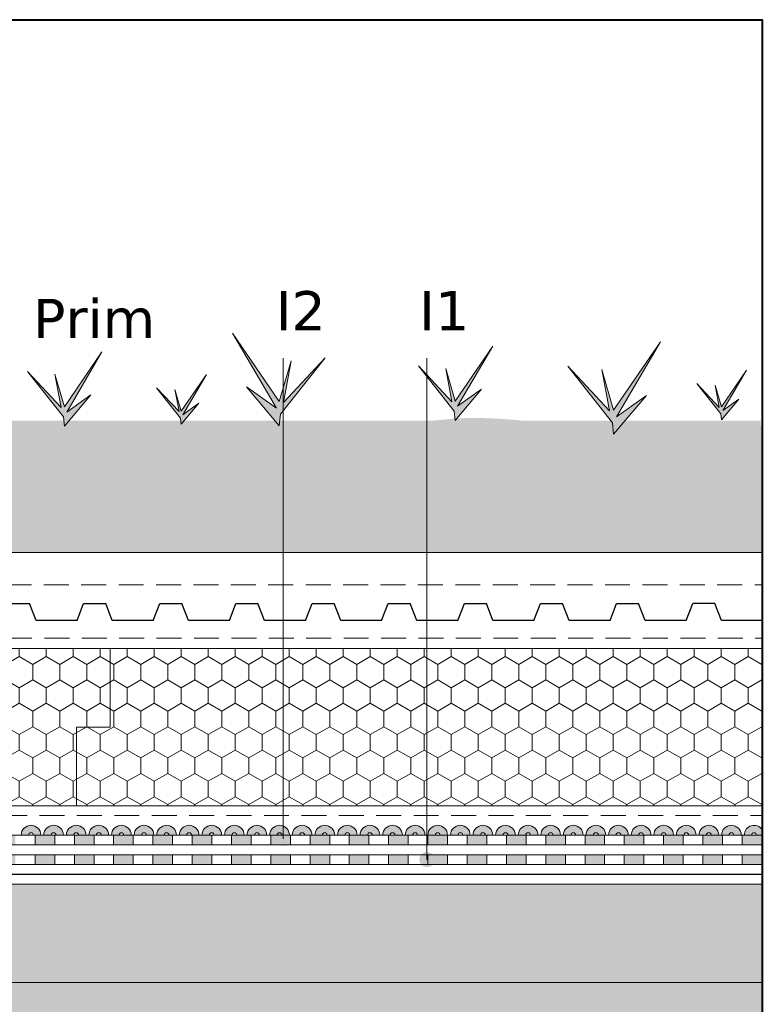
# Model space of a CAD drawing. Header units: metres. Extents: x 321 to 537, y 134 to 342.
# Tile 9 of 9: x 499 to 537, y 292 to 342. Entities that reach past the tile are written whole.
import ezdxf

# ---------------------------------------------------------------- set-up
doc = ezdxf.new("R2010")
doc.units = ezdxf.units.M
doc.header["$LTSCALE"] = 0.2
doc.linetypes.add('TRAZOS2', pattern=[9.525, 6.35, -3.175])
doc.layers.get('0').update_dxf_attribs({"lineweight": 13})
doc.layers.add('Sombreados', color=7, linetype='Continuous', lineweight=13)
doc.layers.add('Textos', color=7, linetype='Continuous')
pattern_1 = [(50, (6e-14, -10.8), (1.8218467, -0.159391), [0.1905, -2.0955]), (355, (6e-14, -10.8), (-0.352428, 1.9105664), [0.1524, -1.6764]), (100.451, (0.1518, -10.8133), (1.469425, 1.751167), [0.1619, -1.7809]), (46.1842, (6e-14, -10.292), (2.7107904, -0.420423), [0.28575, -3.14325]), (96.6356, (0.226, -10.327), (2.374042, 2.474256), [0.24285, -2.67135]), (351.184, (6e-14, -10.292), (2.374046, 2.474251), [0.2286, -2.5146]), (21, (0.254, -10.419), (1.5161488, -1.0226552), [0.1905, -2.0955]), (326, (0.254, -10.419), (0.6180203, 1.8418797), [0.1524, -1.6764]), (71.4514, (0.3803, -10.5042), (2.134165, 0.8192286), [0.1619, -1.7809]), (37.5, (6e-14, -10.8), (0.030886, 0.8455504), [0, -1.65608, 0, -1.7018, 0, -1.68275]), (7.5, (6e-14, -10.8), (0.6681966, 1.0018057), [0, -0.97028, 0, -1.61798, 0, -0.64135]), (327.5, (-0.5664, -10.8), (1.35590595, -0.05728744), [0, -0.635, 0, -1.9812, 0, -2.6289]), (317.5, (-0.8204, -10.8), (1.4812918, 0.254265), [0, -0.8255, 0, -1.31572, 0, -1.8669])]

msp = doc.modelspace()

# ---------------------------------------------------------------- hatches: boundary and pattern name
for points in [[(499.156, 300.693), (499.533, 300.693, -1), (499.778, 300.693), (500.156, 300.693, 1)], [(500.306, 300.693), (500.683, 300.693, -1), (500.929, 300.693), (501.306, 300.693, 1)], [(501.457, 300.693), (501.834, 300.693, -1), (502.079, 300.693), (502.457, 300.693, 1)], [(502.607, 300.693), (502.985, 300.693, -1), (503.23, 300.693), (503.607, 300.693, 1)], [(503.758, 300.693), (504.135, 300.693, -1), (504.38, 300.693), (504.758, 300.693, 1)], [(504.908, 300.693), (505.286, 300.693, -1), (505.531, 300.693), (505.908, 300.693, 1)], [(506.059, 300.693), (506.436, 300.693, -1), (506.681, 300.693), (507.059, 300.693, 1)], [(507.209, 300.693), (507.587, 300.693, -1), (507.832, 300.693), (508.209, 300.693, 1)], [(508.36, 300.693), (508.737, 300.693, -1), (508.982, 300.693), (509.36, 300.693, 1)], [(509.51, 300.693), (509.888, 300.693, -1), (510.133, 300.693), (510.51, 300.693, 1)], [(510.661, 300.693), (511.038, 300.693, -1), (511.283, 300.693), (511.661, 300.693, 1)], [(511.811, 300.693), (512.189, 300.693, -1), (512.434, 300.693), (512.811, 300.693, 1)], [(512.962, 300.693), (513.339, 300.693, -1), (513.584, 300.693), (513.962, 300.693, 1)], [(514.112, 300.693), (514.49, 300.693, -1), (514.735, 300.693), (515.112, 300.693, 1)], [(515.263, 300.693), (515.64, 300.693, -1), (515.885, 300.693), (516.263, 300.693, 1)], [(516.413, 300.693), (516.791, 300.693, -1), (517.036, 300.693), (517.413, 300.693, 1)], [(517.564, 300.693), (517.941, 300.693, -1), (518.186, 300.693), (518.564, 300.693, 1)], [(518.714, 300.693), (519.092, 300.693, -1), (519.337, 300.693), (519.714, 300.693, 1)], [(519.865, 300.693), (520.242, 300.693, -1), (520.487, 300.693), (520.865, 300.693, 1)], [(521.015, 300.693), (521.393, 300.693, -1), (521.638, 300.693), (522.015, 300.693, 1)], [(522.166, 300.693), (522.543, 300.693, -1), (522.789, 300.693), (523.166, 300.693, 1)], [(523.316, 300.693), (523.694, 300.693, -1), (523.939, 300.693), (524.316, 300.693, 1)], [(524.467, 300.693), (524.844, 300.693, -1), (525.09, 300.693), (525.467, 300.693, 1)], [(525.617, 300.693), (525.995, 300.693, -1), (526.24, 300.693), (526.617, 300.693, 1)], [(526.768, 300.693), (527.145, 300.693, -1), (527.391, 300.693), (527.768, 300.693, 1)], [(527.918, 300.693), (528.296, 300.693, -1), (528.541, 300.693), (528.918, 300.693, 1)], [(529.069, 300.693), (529.446, 300.693, -1), (529.692, 300.693), (530.069, 300.693, 1)], [(530.219, 300.693), (530.597, 300.693, -1), (530.842, 300.693), (531.219, 300.693, 1)], [(531.37, 300.693), (531.747, 300.693, -1), (531.993, 300.693), (532.37, 300.693, 1)], [(532.52, 300.693), (532.898, 300.693, -1), (533.143, 300.693), (533.52, 300.693, 1)], [(533.671, 300.693), (534.048, 300.693, -1), (534.294, 300.693), (534.671, 300.693, 1)], [(534.821, 300.693), (535.199, 300.693, -1), (535.444, 300.693), (535.821, 300.693, 1)]]:
    msp.add_hatch(color=1).paths.add_polyline_path(points)
at = {"layer": 'Sombreados'}
for color, points in [(85, [(510.627, 323.528), (512.152, 322.443), (509.917, 326.262), (512.298, 322.777), (512.904, 324.843), (512.507, 322.735), (514.637, 325.01), (512.361, 322.129), (512.298, 321.545)]), (85, [(522.598, 323.405), (521.376, 322.535), (523.167, 325.597), (521.258, 322.803), (520.773, 324.46), (521.091, 322.769), (519.383, 324.593), (521.208, 322.284), (521.258, 321.815)]), (85, [(530.993, 323.091), (529.469, 322.006), (531.703, 325.825), (529.322, 322.339), (528.717, 324.406), (529.114, 322.298), (526.983, 324.573), (529.26, 321.692), (529.322, 321.108)]), (85, [(502.7, 323.114), (501.478, 322.244), (503.27, 325.306), (501.361, 322.511), (500.875, 324.168), (501.193, 322.478), (499.485, 324.302), (501.31, 321.993), (501.361, 321.524)]), (85, [(508.204, 322.687), (507.387, 322.105), (508.585, 324.153), (507.308, 322.284), (506.984, 323.392), (507.196, 322.262), (506.054, 323.482), (507.275, 321.937), (507.308, 321.624)]), (85, [(535.705, 322.905), (534.888, 322.323), (536.086, 324.371), (534.809, 322.502), (534.485, 323.61), (534.697, 322.479), (533.555, 323.699), (534.776, 322.155), (534.809, 321.841)]), (1, [(536.893, 300.963, 0.748939), (535.972, 300.693), (536.349, 300.693, -1), (536.595, 300.693), (536.893, 300.693)])]:
    msp.add_hatch(color=color, dxfattribs=at).paths.add_polyline_path(points)
h = msp.add_hatch(dxfattribs=at)
h.set_pattern_fill('AR-SAND', color=37, scale=0.02, style=0)
h.set_pattern_definition([(37.5, (0, -2.1205), (-0.0320006, 0.9788265), [0, -0.77216, 0, -0.8636, 0, -0.8255]), (7.5, (0, -2.1205), (0.8990466, 1.4336502), [0, -0.41656, 0, -0.69596, 0, -0.2667]), (327.5, (-0.6248, -2.1205), (1.5819847, 0.0028744), [0, -0.254, 0, -0.9144, 0, -1.1938]), (317.5, (-0.6248, -2.1205), (1.527113, 0.4458586), [0, -0.127, 0, -0.59944, 0, -0.6858])])
h.paths.add_polyline_path([(536.893, 315.095), (536.893, 321.541), (536.685, 321.528), (536.368, 321.506), (536.051, 321.483), (535.734, 321.458), (535.417, 321.433), (535.1, 321.407), (534.782, 321.381), (534.465, 321.356), (534.147, 321.331), (533.829, 321.307), (533.511, 321.284), (533.193, 321.263), (532.875, 321.244), (532.557, 321.227), (532.24, 321.213), (531.922, 321.202), (531.604, 321.195), (531.286, 321.191), (530.968, 321.192), (530.65, 321.197), (530.333, 321.207), (530.015, 321.222), (529.698, 321.241), (529.381, 321.264), (529.064, 321.291), (528.747, 321.32), (528.43, 321.353), (528.113, 321.388), (527.796, 321.425), (527.48, 321.463), (527.163, 321.502), (526.847, 321.542), (526.53, 321.582), (526.214, 321.622), (525.898, 321.662), (525.582, 321.7), (525.266, 321.737), (524.95, 321.773), (524.634, 321.805), (524.319, 321.836), (524.003, 321.863), (523.688, 321.887), (523.372, 321.906), (523.057, 321.922), (522.742, 321.933), (522.427, 321.938), (522.112, 321.938), (521.797, 321.932), (521.482, 321.92), (521.167, 321.901), (520.852, 321.876), (520.538, 321.846), (520.223, 321.811), (519.908, 321.771), (519.594, 321.728), (519.279, 321.681), (518.965, 321.632), (518.65, 321.581), (518.336, 321.528), (518.021, 321.475), (517.707, 321.421), (517.393, 321.367), (517.078, 321.313), (516.764, 321.261), (516.449, 321.211), (516.134, 321.163), (515.82, 321.118), (515.505, 321.077), (515.19, 321.04), (514.875, 321.007), (514.56, 320.979), (514.245, 320.957), (513.93, 320.942), (513.615, 320.933), (513.3, 320.931), (512.984, 320.935), (512.669, 320.945), (512.353, 320.961), (512.038, 320.981), (511.722, 321.007), (511.406, 321.036), (511.09, 321.069), (510.774, 321.105), (510.458, 321.143), (510.142, 321.185), (509.826, 321.227), (509.51, 321.272), (509.193, 321.317), (508.877, 321.363), (508.561, 321.409), (508.245, 321.454), (507.928, 321.499), (507.612, 321.542), (507.296, 321.583), (506.979, 321.623), (506.663, 321.659), (506.347, 321.693), (506.03, 321.723), (505.714, 321.749), (505.398, 321.77), (505.082, 321.787), (504.765, 321.798), (504.449, 321.804), (504.133, 321.803), (503.817, 321.795), (503.501, 321.781), (503.185, 321.76), (502.869, 321.732), (502.554, 321.7), (502.238, 321.663), (501.922, 321.622), (501.607, 321.579), (501.291, 321.533), (500.975, 321.485), (500.66, 321.437), (500.345, 321.389), (500.029, 321.341), (499.714, 321.295), (499.399, 321.251), (499.083, 321.21), (498.768, 321.173), (498.453, 321.14), (498.138, 321.113), (497.823, 321.091), (497.508, 321.076), (497.193, 321.069), (496.879, 321.07), (496.564, 321.079), (496.249, 321.096), (495.934, 321.12), (495.62, 321.15), (495.305, 321.186), (494.99, 321.227), (494.675, 321.272), (494.361, 321.321), (494.046, 321.371), (493.731, 321.424), (493.416, 321.478), (493.101, 321.532), (492.786, 321.586), (492.471, 321.639), (492.155, 321.69), (491.84, 321.738), (491.524, 321.783), (491.208, 321.823), (490.893, 321.859), (490.577, 321.89), (490.26, 321.913), (489.944, 321.93), (489.627, 321.939), (489.31, 321.94), (488.993, 321.931), (488.676, 321.912), (488.359, 321.883), (488.041, 321.847), (487.723, 321.804), (487.406, 321.757), (487.088, 321.707), (486.77, 321.656), (486.453, 321.604), (486.136, 321.555), (485.819, 321.509), (485.502, 321.468), (485.186, 321.433), (484.871, 321.407), (484.556, 321.391), (484.241, 321.386), (483.928, 321.395), (483.615, 321.418), (483.302, 321.457), (482.991, 321.514), (482.68, 321.583), (482.37, 321.657), (482.059, 321.729), (481.748, 321.793), (481.437, 321.842), (481.124, 321.869), (480.811, 321.874), (480.496, 321.858), (480.181, 321.825), (491.065, 321.779), (491.065, 315.095)])
h = msp.add_hatch(dxfattribs=at)
h.set_pattern_fill('AR-CONC', color=37, scale=0.005, style=0)
h.set_pattern_definition([(50, (136.4481, -2.9649), (0.9109233, -0.0796954), [0.09525, -1.04775]), (355, (136.4481, -2.9649), (-0.1762141, 0.9552832), [0.0762, -0.8382]), (100.451, (136.524, -2.9715), (0.7347125, 0.8755834), [0.08095, -0.89045]), (46.1842, (136.4481, -2.7109), (1.3553952, -0.2102116), [0.142875, -1.571625]), (96.6356, (136.561, -2.7284), (1.1870212, 1.2371278), [0.121425, -1.335675]), (351.184, (136.4481, -2.7109), (1.187023, 1.2371256), [0.1143, -1.2573]), (21, (136.5751, -2.7744), (0.7580744, -0.5113276), [0.09525, -1.04775]), (326, (136.5751, -2.7744), (0.3090101, 0.9209398), [0.0762, -0.8382]), (71.4514, (136.6383, -2.817), (1.0670825, 0.4096143), [0.08095, -0.89045]), (37.5, (136.4481, -2.96487), (0.01544302, 0.4227752), [0, -0.82804, 0, -0.8509, 0, -0.841375]), (7.5, (136.4481, -2.96487), (0.3340983, 0.50090287), [0, -0.48514, 0, -0.80899, 0, -0.320675]), (327.5, (136.16487, -2.96487), (0.67795298, -0.02864372), [0, -0.3175, 0, -0.9906, 0, -1.31445]), (317.5, (136.0379, -2.9649), (0.7406459, 0.12713246), [0, -0.41275, 0, -0.65786, 0, -0.93345])])
h.paths.add_polyline_path([(536.81, 320.893), (536.812, 320.893), (536.812, 321.803), (491.409, 321.803), (491.409, 320.934), (492.668, 321.025), (493.913, 320.812), (495.158, 320.574), (496.414, 320.563), (498.949, 320.913), (501.488, 321.086), (506.534, 320.383), (509.052, 320.232), (511.573, 320.497), (514.097, 320.856), (516.625, 320.943), (521.686, 320.34), (524.213, 320.101), (526.734, 320.195), (531.767, 320.966), (534.286, 321.088)])
at = {"layer": 'Sombreados', "lineweight": 13}
h = msp.add_hatch(dxfattribs=at)
h.set_pattern_fill('HONEY', color=256, scale=0.25, angle=90, style=0)
h.set_pattern_definition([(90, (6e-14, -9.3), (-0.6874075, 1.190625), [0.79375, -1.5875]), (210, (6e-14, -9.3), (-0.68740775, -1.19062486), [0.79375, -1.5875]), (150, (6e-14, -9.3), (-1.37481525, 1.4e-07), [-1.5875, 0.79375])])
h.paths.add_polyline_path([(501.979, 306.193), (503.68, 306.193), (503.68, 310.193), (479.115, 310.193), (479.115, 304.543), (480.391, 304.193), (494.498, 304.193), (496.489, 302.193), (501.979, 302.193)])
h.paths.add_polyline_path([(536.893, 310.193), (503.68, 310.193), (503.68, 306.193), (501.979, 306.193), (501.979, 302.193), (536.893, 302.193)])
h = msp.add_hatch(color=1, dxfattribs=at)
h.paths.add_polyline_path([(536.865, 300.693), (535.865, 300.693), (535.865, 300.193), (536.865, 300.193)])
h.paths.add_polyline_path([(534.865, 300.693), (533.865, 300.693), (533.865, 300.193), (534.865, 300.193)])
h.paths.add_polyline_path([(532.865, 300.693), (531.865, 300.693), (531.865, 300.193), (532.865, 300.193)])
h.paths.add_polyline_path([(530.865, 300.693), (529.865, 300.693), (529.865, 300.193), (530.865, 300.193)])
h.paths.add_polyline_path([(528.865, 300.693), (527.865, 300.693), (527.865, 300.193), (528.865, 300.193)])
h.paths.add_polyline_path([(526.865, 300.693), (525.865, 300.693), (525.865, 300.193), (526.865, 300.193)])
h.paths.add_polyline_path([(524.865, 300.693), (523.865, 300.693), (523.865, 300.193), (524.865, 300.193)])
h.paths.add_polyline_path([(522.865, 300.693), (521.865, 300.693), (521.865, 300.193), (522.865, 300.193)])
h.paths.add_polyline_path([(520.865, 300.693), (519.865, 300.693), (519.865, 300.193), (520.865, 300.193)])
h.paths.add_polyline_path([(518.865, 300.693), (517.865, 300.693), (517.865, 300.193), (518.865, 300.193)])
h.paths.add_polyline_path([(516.865, 300.693), (515.865, 300.693), (515.865, 300.193), (516.865, 300.193)])
h.paths.add_polyline_path([(514.865, 300.693), (513.865, 300.693), (513.865, 300.193), (514.865, 300.193)])
h.paths.add_polyline_path([(512.865, 300.693), (511.865, 300.693), (511.865, 300.193), (512.865, 300.193)])
h.paths.add_polyline_path([(510.865, 300.693), (509.865, 300.693), (509.865, 300.193), (510.865, 300.193)])
h.paths.add_polyline_path([(508.865, 300.693), (507.865, 300.693), (507.865, 300.193), (508.865, 300.193)])
h.paths.add_polyline_path([(506.865, 300.693), (505.865, 300.693), (505.865, 300.193), (506.865, 300.193)])
h.paths.add_polyline_path([(504.865, 300.693), (503.865, 300.693), (503.865, 300.193), (504.865, 300.193)])
h.paths.add_polyline_path([(502.865, 300.693), (501.865, 300.693), (501.865, 300.193), (502.865, 300.193)])
h.paths.add_polyline_path([(500.865, 300.693), (499.865, 300.693), (499.865, 300.193), (500.865, 300.193)])
h.paths.add_polyline_path([(498.865, 300.693), (497.865, 300.693), (497.865, 300.193), (498.865, 300.193)])
h.paths.add_polyline_path([(496.865, 300.693), (496.073, 300.693), (495.865, 300.193), (496.865, 300.193)])
h.paths.add_polyline_path([(495.078, 301.693), (494.265, 301.693), (494.265, 301.193), (494.87, 301.193), (495.202, 300.86), (495.575, 301.193)])
h.paths.add_polyline_path([(493.265, 301.693), (492.265, 301.693), (492.265, 301.193), (493.265, 301.193)])
h.paths.add_polyline_path([(491.265, 301.693), (490.265, 301.693), (490.265, 301.193), (491.265, 301.193)])
h.paths.add_polyline_path([(489.265, 301.693), (488.265, 301.693), (488.265, 301.193), (489.265, 301.193)])
h.paths.add_polyline_path([(487.265, 301.693), (486.397, 301.693), (486.265, 301.473), (486.265, 301.193), (487.265, 301.193)])
h.paths.add_polyline_path([(485.265, 301.693), (484.265, 301.693), (484.265, 301.193), (485.265, 301.193)])
h.paths.add_polyline_path([(483.265, 301.693), (482.265, 301.693), (482.265, 301.193), (483.265, 301.193)])
h.paths.add_polyline_path([(481.265, 301.693), (480.265, 301.693), (480.265, 301.193), (481.265, 301.193)])
h.paths.add_polyline_path([(486.397, 301.693), (486.265, 301.693), (486.265, 301.473)])
at = {"layer": 'Sombreados'}
h = msp.add_hatch(color=1, dxfattribs=at)
h.paths.add_polyline_path([(481.265, 300.693), (480.265, 300.693), (480.265, 300.193), (481.265, 300.193)])
h.paths.add_polyline_path([(483.265, 300.693), (482.265, 300.693), (482.265, 300.193), (483.265, 300.193)])
h.paths.add_polyline_path([(485.265, 300.693), (484.265, 300.693), (484.265, 300.193), (485.265, 300.193)])
h.paths.add_polyline_path([(487.265, 300.693), (486.265, 300.693), (486.265, 300.193), (487.265, 300.193)])
h.paths.add_polyline_path([(489.265, 300.693), (488.265, 300.693), (488.265, 300.193), (489.265, 300.193)])
h.paths.add_polyline_path([(491.265, 300.693), (490.265, 300.693), (490.265, 300.193), (491.265, 300.193)])
h.paths.add_polyline_path([(493.265, 300.693), (492.265, 300.693), (492.265, 300.193), (493.265, 300.193)])
h.paths.add_polyline_path([(494.662, 300.693), (494.265, 300.693), (494.265, 300.193), (494.454, 300.193), (494.786, 299.86), (495.16, 300.193)])
h.paths.add_polyline_path([(496.865, 299.693), (495.865, 299.693), (495.865, 299.193), (496.865, 299.193)])
h.paths.add_polyline_path([(498.865, 299.693), (497.865, 299.693), (497.865, 299.193), (498.865, 299.193)])
h.paths.add_polyline_path([(500.865, 299.693), (499.865, 299.693), (499.865, 299.193), (500.865, 299.193)])
h.paths.add_polyline_path([(502.865, 299.693), (501.865, 299.693), (501.865, 299.193), (502.865, 299.193)])
h.paths.add_polyline_path([(504.865, 299.693), (503.865, 299.693), (503.865, 299.193), (504.865, 299.193)])
h.paths.add_polyline_path([(506.865, 299.693), (505.865, 299.693), (505.865, 299.193), (506.865, 299.193)])
h.paths.add_polyline_path([(508.865, 299.693), (507.865, 299.693), (507.865, 299.193), (508.865, 299.193)])
h.paths.add_polyline_path([(510.865, 299.693), (509.865, 299.693), (509.865, 299.193), (510.865, 299.193)])
h.paths.add_polyline_path([(512.865, 299.693), (511.865, 299.693), (511.865, 299.193), (512.865, 299.193)])
h.paths.add_polyline_path([(514.865, 299.693), (513.865, 299.693), (513.865, 299.193), (514.865, 299.193)])
h.paths.add_polyline_path([(516.865, 299.693), (515.865, 299.693), (515.865, 299.193), (516.865, 299.193)])
h.paths.add_polyline_path([(518.865, 299.693), (517.865, 299.693), (517.865, 299.193), (518.865, 299.193)])
h.paths.add_polyline_path([(520.865, 299.693), (519.865, 299.693), (519.865, 299.193), (520.865, 299.193)])
h.paths.add_polyline_path([(522.865, 299.693), (521.865, 299.693), (521.865, 299.193), (522.865, 299.193)])
h.paths.add_polyline_path([(524.865, 299.693), (523.865, 299.693), (523.865, 299.193), (524.865, 299.193)])
h.paths.add_polyline_path([(526.865, 299.693), (525.865, 299.693), (525.865, 299.193), (526.865, 299.193)])
h.paths.add_polyline_path([(528.865, 299.693), (527.865, 299.693), (527.865, 299.193), (528.865, 299.193)])
h.paths.add_polyline_path([(530.865, 299.693), (529.865, 299.693), (529.865, 299.193), (530.865, 299.193)])
h.paths.add_polyline_path([(532.865, 299.693), (531.865, 299.693), (531.865, 299.193), (532.865, 299.193)])
h.paths.add_polyline_path([(534.865, 299.693), (533.865, 299.693), (533.865, 299.193), (534.865, 299.193)])
h.paths.add_polyline_path([(536.865, 299.693), (535.865, 299.693), (535.865, 299.193), (536.865, 299.193)])
at = {"layer": 'Sombreados', "lineweight": 13}
h = msp.add_hatch(dxfattribs=at)
h.set_pattern_fill('AR-CONC', color=256, scale=0.01, style=0)
h.set_pattern_definition(pattern_1)
h.paths.add_polyline_path([(536.893, 298.193), (483.84, 298.193), (483.84, 293.193), (536.893, 293.193)])
h = msp.add_hatch(dxfattribs=at)
h.set_pattern_fill('AR-CONC', color=256, scale=0.01, style=0)
h.set_pattern_definition(pattern_1)
h.paths.add_polyline_path([(477.796, 289.862), (477.796, 276.36, -0.414214), (477.016, 275.581), (459.284, 275.581, -0.414214), (458.504, 276.36), (458.504, 289.862, -0.414214), (459.284, 290.642), (477.016, 290.642, -0.414214)], flags=16)
h.paths.add_polyline_path([(485.361, 289.862, -1), (486.92, 289.862, -1)], flags=16)
h.paths.add_polyline_path([(513.754, 289.862, -1), (515.314, 289.862, -1)], flags=16)
h.paths.add_polyline_path([(455.393, 272.968), (484.14, 272.968), (484.14, 282.518), (480.511, 285.255), (480.511, 288.194), (491.77, 288.194), (491.77, 285.255), (488.14, 282.518), (488.14, 280.666), (498.121, 288.193), (510.008, 288.191), (530.998, 288.194), (536.893, 283.748), (536.893, 293.193), (455.393, 293.193)])
at = {"layer": 'Textos', "lineweight": 18}
for points in [[(512.885, 300.531, 1), (512.118, 300.531, 1)], [(520.198, 299.445, 1), (519.431, 299.445, 1)]]:
    msp.add_hatch(color=256, dxfattribs=at).paths.add_polyline_path(points)

# ---------------------------------------------------------------- linework, layer by layer
msp.add_line((479.865, 315.091), (536.893, 315.091))
at = {"linetype": 'TRAZOS2', "lineweight": 20}
for p, q in [((479.355, 313.444), (536.865, 313.444)), ((479.383, 310.725), (536.893, 310.725)), ((496.281, 301.693), (536.865, 301.693))]:
    msp.add_line(p, q, dxfattribs=at)
at = {"lineweight": 25}
for p, q in [((498.46, 312.493), (499.581, 312.493)), ((499.917, 311.628), (499.581, 312.493)), ((502.001, 311.628), (502.337, 312.493)), ((502.337, 312.493), (503.458, 312.493)), ((503.794, 311.628), (503.458, 312.493)), ((505.878, 311.628), (506.214, 312.493)), ((506.214, 312.493), (507.335, 312.493)), ((507.671, 311.628), (507.335, 312.493)), ((509.755, 311.628), (510.091, 312.493)), ((510.091, 312.493), (511.212, 312.493)), ((511.548, 311.628), (511.212, 312.493)), ((513.631, 311.628), (513.968, 312.493)), ((513.968, 312.493), (515.089, 312.493)), ((515.425, 311.628), (515.089, 312.493)), ((517.508, 311.628), (517.845, 312.493)), ((517.845, 312.493), (518.966, 312.493)), ((519.302, 311.628), (518.966, 312.493)), ((521.385, 311.628), (521.722, 312.493)), ((521.722, 312.493), (522.843, 312.493)), ((523.179, 311.628), (522.843, 312.493)), ((525.262, 311.628), (525.598, 312.493)), ((525.598, 312.493), (526.719, 312.493)), ((527.056, 311.628), (526.719, 312.493)), ((529.139, 311.628), (529.475, 312.493)), ((529.475, 312.493), (530.596, 312.493)), ((530.933, 311.628), (530.596, 312.493)), ((533.016, 311.628), (533.352, 312.493)), ((534.473, 312.493), (533.352, 312.493)), ((502.001, 311.628), (499.917, 311.628)), ((505.878, 311.628), (503.794, 311.628)), ((509.755, 311.628), (507.671, 311.628)), ((513.631, 311.628), (511.548, 311.628)), ((517.508, 311.628), (515.425, 311.628)), ((521.385, 311.628), (519.302, 311.628)), ((525.262, 311.628), (523.179, 311.628)), ((529.139, 311.628), (527.056, 311.628)), ((533.016, 311.628), (530.933, 311.628)), ((536.893, 311.628), (534.81, 311.628)), ((536.893, 311.494), (536.893, 309.994)), ((536.893, 298.693), (479.891, 298.693))]:
    msp.add_line(p, q, dxfattribs=at)
at = {"lineweight": 13}
for p, q in [((479.115, 310.193), (536.893, 310.193)), ((496.489, 302.193), (536.893, 302.193)), ((479.391, 298.193), (536.893, 298.193)), ((455.393, 293.193), (536.893, 293.193))]:
    msp.add_line(p, q, dxfattribs=at)
at = {"lineweight": 20}
for p, q in [((503.68, 310.193), (503.68, 306.193)), ((503.68, 306.193), (501.979, 306.193)), ((501.979, 306.193), (501.979, 302.193))]:
    msp.add_line(p, q, dxfattribs=at)
at = {"color": 1, "lineweight": 13}
for p, q in [((496.073, 300.693), (536.893, 300.693)), ((495.865, 300.193), (536.893, 300.193)), ((495.658, 299.693), (536.893, 299.693))]:
    msp.add_line(p, q, dxfattribs=at)
at = {"lineweight": 40}
msp.add_lwpolyline([(455.393, 342.225), (536.893, 342.225), (536.893, 272.823), (455.393, 272.823)], close=True, dxfattribs=at)
msp.add_lwpolyline([(455.393, 342.225), (536.893, 342.225), (536.893, 272.823), (455.393, 272.823)], close=True, dxfattribs=at)
at = {"color": 85}
for points in [[(512.361, 322.129), (514.637, 325.01), (512.507, 322.735), (512.904, 324.843), (512.298, 322.777), (509.917, 326.262), (512.152, 322.443), (510.627, 323.528), (512.298, 321.545), (512.361, 322.129)], [(521.208, 322.284), (519.383, 324.593), (521.091, 322.769), (520.773, 324.46), (521.258, 322.803), (523.167, 325.597), (521.376, 322.535), (522.598, 323.405), (521.258, 321.815), (521.208, 322.284)], [(529.26, 321.692), (526.983, 324.573), (529.114, 322.298), (528.717, 324.406), (529.322, 322.339), (531.703, 325.825), (529.469, 322.006), (530.993, 323.091), (529.322, 321.108), (529.26, 321.692)], [(501.31, 321.993), (499.485, 324.302), (501.193, 322.478), (500.875, 324.168), (501.361, 322.511), (503.27, 325.306), (501.478, 322.244), (502.7, 323.114), (501.361, 321.524), (501.31, 321.993)], [(507.275, 321.937), (506.054, 323.482), (507.196, 322.262), (506.984, 323.392), (507.308, 322.284), (508.585, 324.153), (507.387, 322.105), (508.204, 322.687), (507.308, 321.624), (507.275, 321.937)], [(534.776, 322.155), (533.555, 323.699), (534.697, 322.479), (534.485, 323.61), (534.809, 322.502), (536.086, 324.371), (534.888, 322.323), (535.705, 322.905), (534.809, 321.841), (534.776, 322.155)]]:
    msp.add_lwpolyline(points, dxfattribs=at)
at = {"lineweight": 25}
msp.add_lwpolyline([(534.81, 311.628), (534.473, 312.493)], dxfattribs=at)
at = {"color": 1, "lineweight": 13}
for points in [[(536.893, 299.193), (495.45, 299.193), (494.454, 300.193), (480.265, 300.193), (480.265, 300.693), (494.662, 300.693), (495.658, 299.693)], [(499.865, 300.193), (499.865, 300.693)], [(500.865, 300.193), (500.865, 300.693)], [(501.865, 300.193), (501.865, 300.693)], [(502.865, 300.193), (502.865, 300.693)], [(503.865, 300.193), (503.865, 300.693)], [(504.865, 300.193), (504.865, 300.693)], [(505.865, 300.193), (505.865, 300.693)], [(506.865, 300.193), (506.865, 300.693)], [(507.865, 300.193), (507.865, 300.693)], [(508.865, 300.193), (508.865, 300.693)], [(509.865, 300.193), (509.865, 300.693)], [(510.865, 300.193), (510.865, 300.693)], [(511.865, 300.193), (511.865, 300.693)], [(512.865, 300.193), (512.865, 300.693)], [(513.865, 300.193), (513.865, 300.693)], [(514.865, 300.193), (514.865, 300.693)], [(515.865, 300.193), (515.865, 300.693)], [(516.865, 300.193), (516.865, 300.693)], [(517.865, 300.193), (517.865, 300.693)], [(518.865, 300.193), (518.865, 300.693)], [(519.865, 300.193), (519.865, 300.693)], [(520.865, 300.193), (520.865, 300.693)], [(521.865, 300.193), (521.865, 300.693)], [(522.865, 300.193), (522.865, 300.693)], [(523.865, 300.193), (523.865, 300.693)], [(524.865, 300.193), (524.865, 300.693)], [(525.865, 300.193), (525.865, 300.693)], [(526.865, 300.193), (526.865, 300.693)], [(527.865, 300.193), (527.865, 300.693)], [(528.865, 300.193), (528.865, 300.693)], [(529.865, 300.193), (529.865, 300.693)], [(530.865, 300.193), (530.865, 300.693)], [(531.865, 300.193), (531.865, 300.693)], [(532.865, 300.193), (532.865, 300.693)], [(533.865, 300.193), (533.865, 300.693)], [(534.865, 300.193), (534.865, 300.693)], [(535.865, 300.193), (535.865, 300.693)], [(536.865, 300.193), (536.865, 300.693)], [(499.865, 299.193), (499.865, 299.693)], [(500.865, 299.193), (500.865, 299.693)], [(501.865, 299.193), (501.865, 299.693)], [(502.865, 299.193), (502.865, 299.693)], [(503.865, 299.193), (503.865, 299.693)], [(504.865, 299.193), (504.865, 299.693)], [(505.865, 299.193), (505.865, 299.693)], [(506.865, 299.193), (506.865, 299.693)], [(507.865, 299.193), (507.865, 299.693)], [(508.865, 299.193), (508.865, 299.693)], [(509.865, 299.193), (509.865, 299.693)], [(510.865, 299.193), (510.865, 299.693)], [(511.865, 299.193), (511.865, 299.693)], [(512.865, 299.193), (512.865, 299.693)], [(513.865, 299.193), (513.865, 299.693)], [(514.865, 299.193), (514.865, 299.693)], [(515.865, 299.193), (515.865, 299.693)], [(516.865, 299.193), (516.865, 299.693)], [(517.865, 299.193), (517.865, 299.693)], [(518.865, 299.193), (518.865, 299.693)], [(519.865, 299.193), (519.865, 299.693)], [(520.865, 299.193), (520.865, 299.693)], [(521.865, 299.193), (521.865, 299.693)], [(522.865, 299.193), (522.865, 299.693)], [(523.865, 299.193), (523.865, 299.693)], [(524.865, 299.193), (524.865, 299.693)], [(525.865, 299.193), (525.865, 299.693)], [(526.865, 299.193), (526.865, 299.693)], [(527.865, 299.193), (527.865, 299.693)], [(528.865, 299.193), (528.865, 299.693)], [(529.865, 299.193), (529.865, 299.693)], [(530.865, 299.193), (530.865, 299.693)], [(531.865, 299.193), (531.865, 299.693)], [(532.865, 299.193), (532.865, 299.693)], [(533.865, 299.193), (533.865, 299.693)], [(534.865, 299.193), (534.865, 299.693)], [(535.865, 299.193), (535.865, 299.693)], [(536.865, 299.193), (536.865, 299.693)]]:
    msp.add_lwpolyline(points, dxfattribs=at)
for centre, radius, start in [((499.656, 300.693), 0.5, 0), ((500.806, 300.693), 0.5, 0), ((501.957, 300.693), 0.5, 0), ((503.107, 300.693), 0.5, 0), ((504.258, 300.693), 0.5, 0), ((505.408, 300.693), 0.5, 0), ((506.559, 300.693), 0.5, 0), ((507.709, 300.693), 0.5, 0), ((508.86, 300.693), 0.5, 0), ((510.01, 300.693), 0.5, 0), ((511.161, 300.693), 0.5, 0), ((512.311, 300.693), 0.5, 0), ((513.462, 300.693), 0.5, 0), ((514.612, 300.693), 0.5, 0), ((515.763, 300.693), 0.5, 0), ((516.913, 300.693), 0.5, 0), ((518.064, 300.693), 0.5, 0), ((519.214, 300.693), 0.5, 0), ((520.365, 300.693), 0.5, 0), ((521.515, 300.693), 0.5, 0), ((522.666, 300.693), 0.5, 0), ((523.816, 300.693), 0.5, 0), ((524.967, 300.693), 0.5, 0), ((526.117, 300.693), 0.5, 0), ((527.268, 300.693), 0.5, 0), ((528.418, 300.693), 0.5, 0), ((529.569, 300.693), 0.5, 0), ((530.719, 300.693), 0.5, 0), ((531.87, 300.693), 0.5, 0), ((533.02, 300.693), 0.5, 0), ((534.171, 300.693), 0.5, 0), ((535.321, 300.693), 0.5, 0), ((536.472, 300.693), 0.5, 32.6761), ((499.656, 300.693), 0.123, 0), ((500.806, 300.693), 0.123, 0), ((501.957, 300.693), 0.123, 0), ((503.107, 300.693), 0.123, 0), ((504.258, 300.693), 0.123, 0), ((505.408, 300.693), 0.123, 0), ((506.559, 300.693), 0.123, 0), ((507.709, 300.693), 0.123, 0), ((508.86, 300.693), 0.123, 0), ((510.01, 300.693), 0.123, 0), ((511.161, 300.693), 0.123, 0), ((512.311, 300.693), 0.123, 0), ((513.462, 300.693), 0.123, 0), ((514.612, 300.693), 0.123, 0), ((515.763, 300.693), 0.123, 0), ((516.913, 300.693), 0.123, 0), ((518.064, 300.693), 0.123, 0), ((519.214, 300.693), 0.123, 0), ((520.365, 300.693), 0.123, 0), ((521.515, 300.693), 0.123, 0), ((522.666, 300.693), 0.123, 0), ((523.816, 300.693), 0.123, 0), ((524.967, 300.693), 0.123, 0), ((526.117, 300.693), 0.123, 0), ((527.268, 300.693), 0.123, 0), ((528.418, 300.693), 0.123, 0), ((529.569, 300.693), 0.123, 0), ((530.719, 300.693), 0.123, 0), ((531.87, 300.693), 0.123, 0), ((533.02, 300.693), 0.123, 0), ((534.171, 300.693), 0.123, 0), ((535.321, 300.693), 0.123, 0), ((536.472, 300.693), 0.123, 0)]:
    msp.add_arc(centre, radius, start, 180, dxfattribs=at)
at = {"layer": 'Textos', "lineweight": 18}
for p, q in [((512.497, 300.513), (512.497, 324.993)), ((519.81, 299.428), (519.81, 324.993))]:
    msp.add_line(p, q, dxfattribs=at)

# ---------------------------------------------------------------- texts
at = {"layer": 'Textos', "char_height": 2, "width": 5.11527, "attachment_point": 1}
for s, insert in [('\\fVerdana|b0|i0|c0|p34;Prim', (499.758, 328.006)), ('\\fVerdana|b0|i0|c0|p34;I2', (512.11, 328.403)), ('\\fVerdana|b0|i0|c0|p34;I1', (519.423, 328.403))]:
    msp.add_mtext(s, dxfattribs=dict(at, insert=insert))

doc.saveas('drawing.dxf')
